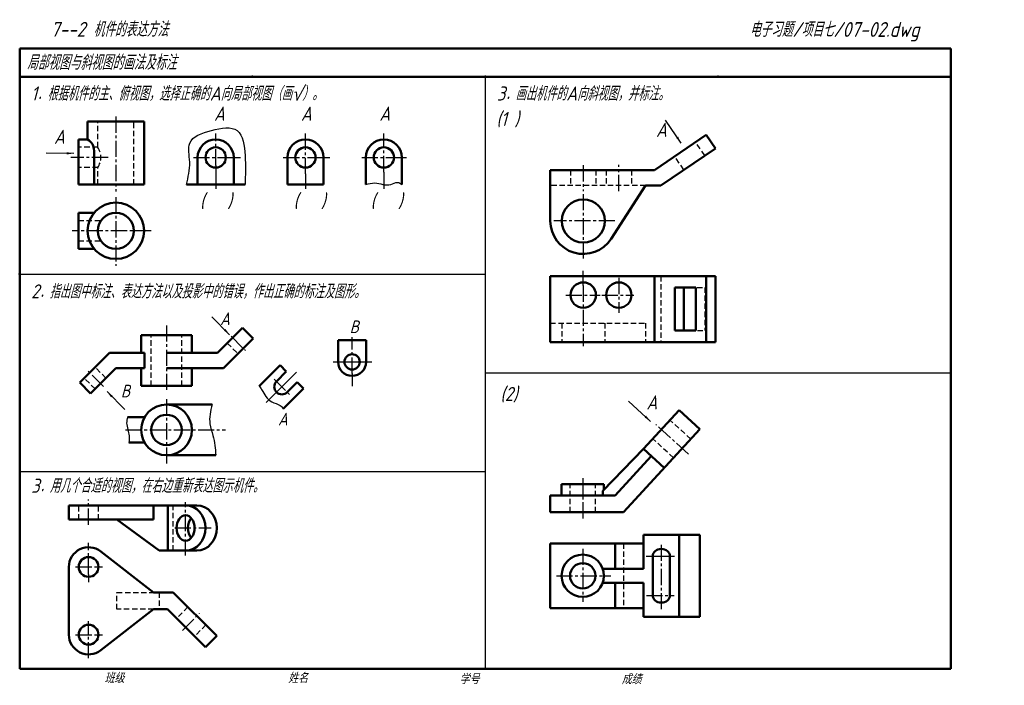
# Model space of a CAD drawing. Header units: millimetres. Extents: x 79 to 428, y 66 to 302.
import ezdxf

# ---------------------------------------------------------------- set-up
doc = ezdxf.new("R2010")
doc.units = ezdxf.units.MM
doc.header["$LTSCALE"] = 0.6
doc.linetypes.add('CENTER2', pattern=[28.575, 19.05, -3.175, 3.175, -3.175])
doc.linetypes.add('DASHED2', pattern=[9.525, 6.35, -3.175])
doc.layers.add('尺寸层', color=221, linetype='Continuous')
doc.layers.add('细实线层', color=7, linetype='Continuous')
for name, color, linetype, lineweight in [('文字层', 227, 'Continuous', 20), ('点画线层', 3, 'CENTER2', 25), ('粗实线层', 7, 'Continuous', 50), ('虚线层', 2, 'DASHED2', 25)]:
    doc.layers.add(name, color=color, linetype=linetype, lineweight=lineweight)
doc.styles.add('工程字体（斜）', font='gbeitc.shx', dxfattribs={"bigfont": 'gbcbig.shx'})
doc.styles.add('工程斜体', font='gbeitc.shx', dxfattribs={"bigfont": 'gbcbig.shx'})
doc.dimstyles.new('gb35', dxfattribs={"dimtxt": 2.5, "dimasz": 2.5, "dimexe": 2, "dimexo": 0, "dimgap": 1, "dimtad": 1, "dimdsep": 46, "dimtxsty": '工程字体（斜）', "dimcen": 0, "dimadec": 0, "dimazin": 0, "dimtfac": 1, "dimtmove": 0, "dimatfit": 3, "dimfxl": 0, "dimarcsym": 0})

msp = doc.modelspace()

# ---------------------------------------------------------------- linework, layer by layer
at = {"layer": '点画线层', "color": 7, "ltscale": 0.5}
for p, q in [((112.97, 267.88), (112.97, 241.38)), ((148.37, 250.58), (148.37, 261.85)), ((180.18, 247.58), (180.18, 261.85)), ((207.98, 248.22), (207.98, 261.85)), ((110.22, 253.4), (97.01, 253.4)), ((140.5, 253.4), (152.69, 253.4)), ((172.32, 253.4), (182.83, 253.4)), ((200.12, 253.4), (212.65, 253.4)), ((278.66, 250.64), (278.66, 241.5)), ((291.26, 241.47), (291.26, 250.73)), ((112.97, 239.36), (112.97, 214.95)), ((278.66, 240.4), (278.66, 216.72)), ((289.83, 230.88), (268.18, 230.88)), ((125.52, 227.4), (97.55, 227.4)), ((291.26, 210.67), (291.26, 198.33)), ((278.66, 207.97), (278.66, 186.46)), ((272.45, 204.6), (284.6, 204.6)), ((285.22, 204.6), (296.58, 204.6)), ((130.96, 193.82), (130.96, 170.8)), ((153.88, 189.98), (158.91, 184.94)), ((196.72, 176.77), (196.72, 189.73)), ((108.61, 172.21), (103.01, 177.8)), ((169.13, 174.77), (174.48, 169.41)), ((130.96, 167.73), (130.96, 144.85)), ((315.9, 148.21), (304.38, 158.75)), ((116.41, 156.79), (151.9, 156.79)), ((278.46, 139.71), (278.46, 125.35)), ((103.34, 123.2), (103.34, 132.14)), ((137.7, 112.28), (137.7, 131.13)), ((133.87, 122.02), (146.81, 122.02)), ((103.34, 105.53), (103.34, 116.81)), ((306.27, 116.08), (306.27, 92.92)), ((278.46, 114.68), (278.46, 95.84)), ((98.74, 108.2), (108.3, 108.2)), ((269.14, 105.08), (288.4, 105.08)), ((301.05, 98.08), (310.81, 98.08)), ((136.56, 85.7), (142.66, 91.8)), ((98.74, 84.2), (108.3, 84.2)), ((103.34, 75.86), (103.34, 86.53))]:
    msp.add_line(p, q, dxfattribs=at)
at = {"layer": '点画线层', "color": 7}
for p, q in [((152.69, 253.4), (157.19, 253.4)), ((182.83, 253.4), (188.84, 253.4)), ((212.65, 253.4), (215.98, 253.4)), ((148.37, 250.58), (148.37, 242.22)), ((207.98, 248.22), (207.98, 242.33)), ((180.18, 247.58), (180.18, 242.22)), ((278.66, 207.97), (278.66, 213.17)), ((196.72, 176.77), (196.72, 172.35))]:
    msp.add_line(p, q, dxfattribs=at)
at = {"layer": '点画线层', "color": 7, "linetype": 'Continuous', "ltscale": 0.5}
for p, q in [((190.04, 180.91), (203.66, 180.91)), ((177, 177.26), (166.27, 166.53))]:
    msp.add_line(p, q, dxfattribs=at)
at = {"layer": '粗实线层', "color": 7, "ltscale": 0.5}
for p, q in [((408.91, 292.03), (78.91, 292.03)), ((78.91, 292.03), (78.91, 72.03)), ((408.91, 282.03), (408.91, 292.03)), ((238.88, 282.03), (78.91, 282.03)), ((408.91, 282.03), (238.88, 282.03)), ((408.91, 72.03), (408.91, 282.03)), ((102.97, 266.2), (122.97, 266.2)), ((102.97, 266.2), (102.97, 259.8)), ((122.97, 266.2), (122.97, 243.8)), ((78.91, 258.9), (78.91, 248.9)), ((99.77, 243.8), (99.77, 259.8)), ((99.77, 259.8), (102.97, 259.8)), ((303.86, 248.88), (322.24, 261.36)), ((325.46, 256.62), (322.24, 261.36)), ((105.29, 243.8), (105.29, 255.8)), ((306.09, 243.48), (325.46, 256.62)), ((141.97, 253.4), (141.97, 243.8)), ((154.77, 253.4), (154.77, 243.8)), ((173.78, 253.4), (173.78, 243.8)), ((186.58, 253.4), (186.58, 243.8)), ((201.58, 253.4), (201.58, 243.8)), ((214.38, 253.4), (214.38, 243.8)), ((266.96, 248.88), (303.86, 248.88)), ((266.96, 230.88), (266.96, 248.88)), ((122.97, 243.8), (99.77, 243.8)), ((137.97, 243.8), (158.77, 243.8)), ((173.78, 243.8), (186.58, 243.8)), ((300.69, 243.48), (288.49, 224.54)), ((300.69, 243.48), (306.09, 243.48)), ((99.77, 233.8), (99.77, 221)), ((99.77, 233.8), (105.29, 233.8)), ((99.77, 221), (105.29, 221)), ((266.96, 211.35), (266.96, 187.95)), ((266.96, 211.35), (325.46, 211.35)), ((303.86, 211.35), (303.86, 187.95)), ((322.24, 211.35), (322.24, 187.95)), ((325.46, 211.35), (325.46, 187.95)), ((318.52, 207.3), (311.07, 207.3)), ((311.07, 207.3), (311.07, 192)), ((314.29, 207.3), (314.29, 192)), ((318.52, 207.3), (318.52, 192)), ((148.96, 184.07), (157.87, 192.98)), ((157.87, 192.98), (161.69, 189.16)), ((318.52, 192), (311.07, 192)), ((121.96, 190.37), (139.96, 190.37)), ((121.96, 184.07), (121.96, 190.37)), ((139.96, 190.37), (139.96, 184.07)), ((151.2, 178.67), (161.69, 189.16)), ((191.77, 188.56), (191.77, 180.91)), ((191.77, 188.56), (201.67, 188.56)), ((201.67, 188.56), (201.67, 180.91)), ((266.96, 187.95), (325.46, 187.95)), ((110.72, 184.07), (100.23, 173.58)), ((121.96, 184.07), (110.72, 184.07)), ((130.96, 184.07), (148.96, 184.07)), ((112.96, 178.67), (104.05, 169.76)), ((121.96, 178.67), (112.96, 178.67)), ((121.96, 172.37), (121.96, 178.67)), ((130.96, 178.67), (151.2, 178.67)), ((139.96, 178.67), (139.96, 172.37)), ((163.81, 172.35), (171.18, 179.71)), ((171.18, 179.71), (173.41, 177.49)), ((169.91, 173.99), (173.41, 177.49)), ((104.05, 169.76), (100.23, 173.58)), ((139.96, 172.37), (121.96, 172.37)), ((172.3, 164.29), (179.45, 171.44)), ((173.73, 170.17), (177.23, 173.67)), ((177.23, 173.67), (179.45, 171.44)), ((130.96, 165.79), (147.09, 165.79)), ((117.15, 161.29), (123.17, 161.29)), ((312.58, 163.85), (299.96, 150.05)), ((319.96, 157.1), (312.58, 163.85)), ((292.96, 127.58), (319.96, 157.1)), ((117.62, 152.29), (123.17, 152.29)), ((130.96, 147.79), (148.43, 147.79)), ((299.96, 150.05), (285.53, 135.14)), ((289.96, 133.58), (302.71, 147.53)), ((307.34, 143.3), (299.96, 150.05)), ((270.96, 133.58), (270.96, 137.58)), ((270.96, 137.58), (285.96, 137.58)), ((285.96, 137.58), (285.96, 135.58)), ((266.96, 127.58), (266.96, 133.58)), ((266.96, 133.58), (289.96, 133.58)), ((96.34, 130.02), (96.34, 125.02)), ((96.34, 130.02), (141.7, 130.02)), ((126.34, 125.02), (126.34, 130.02)), ((131.41, 114.02), (131.41, 130.02)), ((266.96, 127.58), (292.96, 127.58)), ((96.34, 125.02), (126.34, 125.02)), ((113.38, 125.02), (128.34, 114.02)), ((299.96, 119.58), (319.96, 119.58)), ((299.96, 107.58), (299.96, 119.58)), ((312.58, 119.58), (312.58, 90.58)), ((319.96, 119.58), (319.96, 90.58)), ((266.96, 116.58), (299.96, 116.58)), ((266.96, 93.58), (266.96, 116.58)), ((289.96, 116.58), (289.96, 107.58)), ((126.34, 99.2), (107.63, 113.73)), ((128.34, 114.02), (141.7, 114.02)), ((303.27, 112.08), (303.27, 98.08)), ((309.34, 112.08), (309.34, 98.08)), ((96.34, 108.2), (96.34, 84.2)), ((285.53, 107.58), (299.96, 107.58)), ((285.53, 102.58), (299.96, 102.58)), ((289.96, 102.58), (289.96, 93.58)), ((299.96, 90.58), (299.96, 102.58)), ((126.34, 99.2), (132.41, 99.2)), ((126.34, 99.2), (132.41, 99.2)), ((126.34, 99.2), (133.34, 99.2)), ((133.34, 99.2), (148.78, 83.77)), ((126.34, 93.2), (107.63, 78.68)), ((126.34, 93.2), (130.34, 93.2)), ((126.34, 93.2), (131.34, 93.2)), ((131.34, 93.2), (144.78, 79.77)), ((266.96, 93.58), (299.96, 93.58)), ((319.96, 90.58), (299.96, 90.58)), ((144.78, 79.77), (148.78, 83.77)), ((78.91, 72.03), (408.91, 72.03))]:
    msp.add_line(p, q, dxfattribs=at)
at = {"layer": '粗实线层'}
for p, q in [((123.17, 184.07), (121.96, 184.07)), ((123.17, 178.67), (123.17, 184.07)), ((121.96, 178.67), (123.17, 178.67)), ((285.53, 133.58), (285.53, 135.14))]:
    msp.add_line(p, q, dxfattribs=at)
at = {"layer": '粗实线层', "color": 7, "ltscale": 0.5}
for centre, radius in [((148.37, 253.4), 3.6), ((180.18, 253.4), 3.6), ((207.98, 253.4), 3.6), ((112.97, 227.4), 10), ((278.66, 230.88), 7.65), ((112.97, 227.4), 6.4), ((278.66, 204.6), 4.5), ((291.26, 204.6), 4.5), ((196.72, 180.91), 2.7), ((130.96, 156.79), 9), ((130.96, 156.79), 5.4), ((103.34, 108.2), 3.5), ((278.46, 105.08), 7.5), ((278.46, 105.08), 4.5), ((103.34, 84.2), 3.5)]:
    msp.add_circle(centre, radius, dxfattribs=at)
for centre, radius, start, end in [((100.67, 255.8), 4.61, 0, 60.1471), ((148.37, 253.4), 6.4, 0, 180), ((180.18, 253.4), 6.4, 0, 180), ((207.98, 253.4), 6.4, 0, 180), ((278.66, 230.88), 11.7, 180, 327.2055), ((196.72, 180.91), 4.95, 180, 0), ((171.82, 172.08), 2.7, 135, 315), ((103.34, 108.2), 7, 52.1648, 180), ((103.34, 84.2), 7, 180, 307.8352)]:
    msp.add_arc(centre, radius, start, end, dxfattribs=at)
at = {"layer": '粗实线层'}
for centre, major_axis, ratio, start_param, end_param in [((137.7, 122.02), (0, 8), 0.883883, 3.141593, 6.283185), ((141.7, 122.02), (0, 8), 0.883883, 3.141593, 6.283185), ((141.7, 122.02), (0, -4.5), 0.707107, 3.821266, 5.603511)]:
    msp.add_ellipse(centre, major_axis=major_axis, ratio=ratio, start_param=start_param, end_param=end_param, dxfattribs=at)
msp.add_ellipse((137.7, 122.02), major_axis=(0, -4.5), ratio=0.707107, dxfattribs=at)
at = {"layer": '粗实线层', "color": 7, "ltscale": 0.5}
msp.add_ellipse((306.31, 112.08), major_axis=(-3.04, 0), ratio=0.823138, start_param=3.141593, end_param=6.283185, dxfattribs=at)
at = {"layer": '粗实线层', "color": 7, "ltscale": 0.5, "extrusion": (0, 0, -1)}
msp.add_ellipse((306.31, 98.08), major_axis=(-3.04, 0), ratio=0.823138, start_param=3.141593, end_param=6.283185, dxfattribs=at)
at = {"layer": '粗实线层', "color": 7}
for p in [(161.41, 282.03), (243.91, 282.03), (326.41, 282.03), (78.91, 212.03)]:
    msp.add_point(p, dxfattribs=at)
at = {"layer": '细实线层', "color": 7, "ltscale": 0.5}
for p, q in [((243.91, 282.03), (243.91, 72.03)), ((78.91, 212.03), (243.91, 212.03)), ((243.91, 177.03), (408.91, 177.03)), ((78.91, 142.03), (243.91, 142.03)), ((300.95, 112.08), (311.01, 112.08))]:
    msp.add_line(p, q, dxfattribs=at)
at = {"layer": '细实线层'}
for p, q in [((103.34, 105.53), (103.34, 102.86)), ((103.34, 86.53), (103.34, 88.97))]:
    msp.add_line(p, q, dxfattribs=at)
at = {"layer": '细实线层', "color": 7, "ltscale": 0.5}
for points in [[(137.97, 243.8), (139.16, 251.77), (139.16, 258.49), (146.86, 262.93), (156.01, 262.93), (158.78, 254.06), (158.78, 243.8)], [(201.58, 243.8), (204.77, 244.37), (210.43, 243.8), (212.84, 244.56), (214.38, 243.8)], [(147.09, 165.79), (146.32, 158.94), (147.39, 154.82), (148.43, 147.79)]]:
    msp.add_spline(points, degree=3, dxfattribs=at)
for points, knots in [([(163.81, 172.35), (164.1, 171.94), (165.45, 169.95), (167.07, 166.49), (171.01, 165.99), (172.02, 164.78), (172.3, 164.29)], [2.822012, 2.822012, 2.822012, 2.822012, 4.463552, 10.743712, 14.352657, 16.247265, 16.247265, 16.247265, 16.247265]), ([(117.15, 161.29), (116.93, 160.62), (116.53, 158.47), (117.9, 155.41), (117.75, 153.08), (117.62, 152.29)], [5.023761, 5.023761, 5.023761, 5.023761, 7.438491, 12.637938, 15.281367, 15.281367, 15.281367, 15.281367])]:
    msp.add_open_spline(points, degree=3, knots=knots, dxfattribs=at)
at = {"layer": '细实线层', "color": 7}
msp.add_point((78.91, 212.03), dxfattribs=at)
at = {"layer": '虚线层', "color": 7, "ltscale": 0.5}
for p, q in [((106.57, 257), (106.57, 266.2)), ((119.37, 243.8), (119.37, 266.2)), ((321.73, 254.09), (318.52, 258.83)), ((106.57, 257), (99.77, 257)), ((314.29, 249.04), (311.07, 253.78)), ((106.57, 249.8), (99.77, 249.8)), ((106.57, 243.8), (106.57, 249.8)), ((274.16, 248.88), (274.16, 243.48)), ((283.16, 248.88), (283.16, 243.48)), ((286.76, 248.88), (286.76, 243.48)), ((295.76, 248.88), (295.76, 243.48)), ((300.69, 243.48), (266.96, 243.48)), ((99.77, 231), (107.68, 231)), ((99.77, 223.8), (107.68, 223.8)), ((306.09, 211.35), (306.09, 187.95)), ((319.02, 207.3), (321.73, 207.3)), ((321.73, 207.3), (321.73, 192)), ((266.96, 194.7), (300.69, 194.7)), ((271.01, 194.7), (271.01, 187.95)), ((286.31, 194.7), (286.31, 187.95)), ((300.69, 194.7), (300.69, 187.95)), ((319.11, 192), (321.73, 192)), ((125.56, 172.37), (125.56, 190.37)), ((136.36, 172.37), (136.36, 190.37)), ((152.46, 187.57), (156.28, 183.75)), ((109.46, 175.17), (105.64, 178.99)), ((105.64, 171.35), (101.82, 175.17)), ((316.72, 153.56), (309.34, 160.31)), ((310.65, 146.92), (303.27, 153.67)), ((273.96, 127.58), (273.96, 137.58)), ((282.96, 127.58), (282.96, 137.58)), ((99.84, 125.02), (99.84, 130.02)), ((106.84, 125.02), (106.84, 130.02)), ((133.34, 114.02), (133.34, 130.02)), ((292.96, 116.58), (292.96, 93.58)), ((113.38, 93.2), (113.38, 99.2)), ((113.38, 99.2), (126.34, 99.2)), ((128.38, 99.2), (128.38, 93.2)), ((126.34, 93.2), (113.38, 93.2)), ((138.52, 94.02), (134.52, 90.02)), ((144.89, 87.66), (140.89, 83.66))]:
    msp.add_line(p, q, dxfattribs=at)
msp.add_arc((101.28, 253.4), 6.4, 325.7711, 34.2289, dxfattribs=at)

# ---------------------------------------------------------------- texts
at = {"layer": '文字层', "color": 7, "style": '工程字体（斜）'}
for s, p in [('班级', (108.94, 67.06)), ('姓名', (174.03, 67.04)), ('学号', (234.8, 66.66)), ('成绩', (292.23, 66.66))]:
    msp.add_text(s, height=3.5, dxfattribs=at).set_placement(p)
at = {"layer": '细实线层', "color": 7, "ltscale": 0.5}
for s, height, style, p in [('  7--2 机件的表达方法', 5.25, '工程字体（斜）', (84.19, 296.2)), ('电子习题/项目七/07-02.dwg', 5.25, '工程斜体', (337.62, 296.15)), ('局部视图与斜视图的画法及标注', 5.25, '工程斜体', (81.5, 284.46)), ('1．根据机件的主、俯视图，选择正确的A向局部视图（画√）。', 5, '工程斜体', (82.95, 273.57)), ('3．画出机件的A向斜视图，并标注。', 5, '工程斜体', (248.02, 273.57)), ('A', 5, '工程斜体', (147.77, 266.39)), ('A', 5, '工程斜体', (178.57, 266.39)), ('A', 5, '工程斜体', (206.37, 266.39)), ('(1 )', 5, '工程斜体', (247.85, 264.57)), ('A', 5, '工程斜体', (304.44, 260.69)), ('A', 5, '工程斜体', (91.07, 258.21)), ('(   )', 5, '工程斜体', (142.81, 235.58)), ('(   )', 5, '工程斜体', (175.98, 235.58)), ('(   )', 5, '工程斜体', (203.28, 235.58)), ('2．指出图中标注、表达方法以及投影中的错误，作出正确的标注及图形。', 5, '工程斜体', (82.95, 203.41)), ('A', 4.5, '工程斜体', (149.94, 193.97)), ('B', 4.5, '工程斜体', (195.86, 191.11)), ('B', 4.5, '工程斜体', (114.77, 168.32)), ('(2)', 5, '工程斜体', (249.26, 167.04)), ('A', 5, '工程斜体', (301.03, 164.03)), ('A', 4.5, '工程斜体', (170.45, 158.37)), ('3．用几个合适的视图，在右边重新表达图示机件。', 5, '工程斜体', (82.95, 134.49))]:
    msp.add_text(s, height=height, dxfattribs=dict(at, style=style)).set_placement(p)

# ---------------------------------------------------------------- leaders
at = {"layer": '尺寸层', "color": 7, "ltscale": 0.5}
for points, override in [([(313.34, 258.45), (307.82, 266.58)], {"dimgap": 1, "dimtad": 0}), ([(98.08, 254.85), (88.26, 254.87)], {"dimgap": 1, "dimtad": 0}), ([(153.31, 190.54), (146.95, 196.9)], {"dimtad": 0}), ([(109.86, 170.36), (116.23, 163.99)], {"dimgap": 1, "dimtad": 0}), ([(302.5, 159.83), (294.65, 167.02)], {"dimgap": 1, "dimtad": 0})]:
    msp.add_leader(points, dimstyle='gb35', override=override, dxfattribs=at)

doc.saveas('drawing.dxf')
